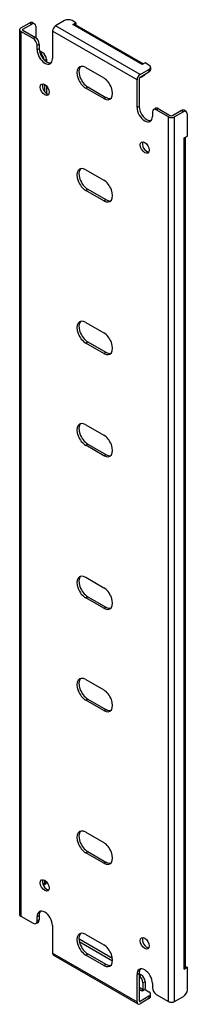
# Model space of a CAD drawing. Header units: inches. Extents: x 96.7 to 100.6, y 30.5 to 53.1.
import ezdxf

# ---------------------------------------------------------------- set-up
doc = ezdxf.new("R2010")
doc.units = ezdxf.units.IN
doc.header["$MEASUREMENT"] = 0
doc.layers.add('Visible Edges(ANSI)', color=7, linetype='Continuous', lineweight=25)
doc.layers.add('Visible Tangent Edges(ANSI)', color=7, linetype='Continuous', lineweight=25)

msp = doc.modelspace()

# ---------------------------------------------------------------- linework, layer by layer
at = {"layer": 'Visible Edges(ANSI)'}
for p, q in [((96.736, 52.881), (96.94, 52.999)), ((96.784, 52.853), (96.988, 52.971)), ((97.002, 53.005), (97.05, 52.977)), ((97.076, 52.92), (97.076, 52.659)), ((97.735, 53.05), (97.532, 52.932)), ((98, 52.999), (97.912, 53.05)), ((97.93, 52.958), (98, 52.999)), ((97.93, 52.958), (97.93, 52.958)), ((97.931, 52.958), (97.93, 52.958)), ((99.551, 52.056), (97.98, 52.963)), ((98, 52.999), (98, 52.951)), ((96.707, 52.841), (96.707, 32.529)), ((97.02, 52.636), (96.736, 52.8)), ((96.784, 52.828), (97.068, 52.664)), ((97.462, 52.811), (97.462, 52.177)), ((97.108, 52.381), (97.108, 52.483)), ((97.156, 52.511), (97.156, 52.409)), ((97.161, 52.361), (97.235, 52.318)), ((97.18, 52.294), (97.187, 52.29)), ((97.324, 52.164), (97.324, 52.108)), ((99.521, 52.039), (99.522, 52.04)), ((99.522, 52.039), (99.521, 52.039)), ((99.592, 52.08), (99.522, 52.039)), ((99.68, 52.029), (99.592, 52.08)), ((98.228, 51.971), (98.64, 51.734)), ((99.476, 51.809), (99.68, 51.927)), ((99.476, 51.754), (99.68, 51.871)), ((99.566, 51.783), (99.518, 51.756)), ((99.717, 51.978), (99.717, 51.922)), ((97.276, 51.586), (97.276, 51.425)), ((97.324, 51.55), (97.324, 51.378)), ((99.406, 51.054), (99.406, 51.688)), ((99.454, 51.716), (99.454, 51.082)), ((98.64, 51.26), (98.228, 51.498)), ((98.276, 51.526), (98.688, 51.288)), ((99.76, 50.952), (99.76, 50.85)), ((99.786, 51.01), (99.834, 51.037)), ((100.132, 50.84), (99.848, 51.003)), ((99.896, 51.031), (100.18, 50.867)), ((100.427, 50.985), (100.224, 50.867)), ((100.475, 50.957), (100.272, 50.84)), ((100.538, 50.963), (100.49, 50.991)), ((100.564, 50.396), (100.564, 50.906)), ((100.494, 50.356), (100.564, 50.396)), ((100.494, 50.355), (100.494, 50.356)), ((100.494, 50.356), (100.494, 50.355)), ((100.523, 31.31), (100.523, 50.372)), ((98.228, 49.624), (98.64, 49.386)), ((98.64, 48.913), (98.228, 49.15)), ((98.276, 49.178), (98.688, 48.941)), ((98.228, 46.12), (98.64, 45.882)), ((98.276, 45.674), (98.688, 45.436)), ((98.64, 45.408), (98.228, 45.646)), ((98.228, 43.772), (98.64, 43.535)), ((98.64, 43.061), (98.228, 43.299)), ((98.276, 43.326), (98.688, 43.089)), ((98.228, 40.268), (98.64, 40.03)), ((98.64, 39.557), (98.228, 39.794)), ((98.276, 39.822), (98.688, 39.584)), ((98.228, 37.92), (98.64, 37.683)), ((98.64, 37.209), (98.228, 37.447)), ((98.276, 37.474), (98.688, 37.237)), ((98.228, 34.416), (98.64, 34.178)), ((98.64, 33.705), (98.228, 33.942)), ((98.276, 33.97), (98.688, 33.732)), ((97.276, 33.316), (97.276, 33.254)), ((97.298, 33.225), (97.251, 33.198)), ((96.736, 32.489), (97.02, 32.325)), ((97.082, 32.319), (97.13, 32.347)), ((97.108, 32.376), (97.108, 32.478)), ((97.156, 32.506), (97.156, 32.404)), ((97.462, 32.274), (97.462, 31.641)), ((98.079, 31.907), (98.845, 31.465)), ((98.089, 31.957), (98.841, 31.523)), ((98.228, 32.068), (98.64, 31.831)), ((97.482, 31.595), (99.427, 30.473)), ((98.64, 31.357), (98.228, 31.595)), ((98.276, 31.623), (98.688, 31.385)), ((100.564, 31.309), (100.494, 31.269)), ((100.494, 31.269), (100.494, 31.269)), ((100.494, 31.269), (100.494, 31.269)), ((100.523, 31.333), (100.564, 31.309)), ((100.564, 30.799), (100.564, 31.309)), ((99.406, 30.518), (99.406, 31.152)), ((99.454, 31.179), (99.454, 30.546)), ((99.454, 31.169), (99.503, 31.14)), ((99.454, 31.113), (99.455, 31.113)), ((99.592, 30.987), (99.592, 30.829)), ((99.521, 30.763), (99.522, 30.763)), ((99.522, 30.763), (99.521, 30.763)), ((99.592, 30.804), (99.522, 30.763)), ((99.543, 30.96), (99.543, 30.801)), ((99.592, 30.804), (99.68, 30.753)), ((99.76, 30.947), (99.76, 30.845)), ((99.68, 30.651), (99.476, 30.533)), ((99.68, 30.595), (99.476, 30.477)), ((99.717, 30.646), (99.717, 30.702)), ((99.848, 30.692), (100.132, 30.529)), ((100.272, 30.529), (100.475, 30.646))]:
    msp.add_line(p, q, dxfattribs=at)
for centre, major_axis, start_param, end_param in [((96.94, 52.896), (0.062, 0.108), 0, 0.785398), ((96.988, 52.869), (0.062, 0.108), 5.497787, 7.068583), ((97.532, 52.851), (0.0495, 0.0857), 0.785398, 2.356194), ((97.824, 52.999), (0.125, 0), 0.785398, 2.356194), ((97.931, 52.877), (0.0495, 0.0857), 0, 0.785398), ((96.806, 52.841), (-0.099, 0), 5.497787, 7.068583), ((96.806, 52.841), (-0.031, 0), 5.497787, 7.068583), ((97.02, 52.534), (0.062, -0.108), 0.785398, 2.356194), ((97.068, 52.562), (-0.063, 0.108), 3.926991, 5.497787), ((97.285, 52.279), (0.125, -0.217), 3.926991, 7.068583), ((97.333, 52.307), (0.125, -0.217), 3.926991, 6.089646), ((97.187, 52.188), (0.062, -0.108), 0.887242, 2.356194), ((97.235, 52.215), (-0.063, 0.108), 3.926991, 5.497787), ((98.228, 51.735), (-0.145, 0.251), 5.497787, 8.63938), ((98.276, 51.762), (-0.145, 0.251), 0.166574, 2.356194), ((99.522, 51.959), (0.0495, 0.0857), 0.721823, 0.785398), ((99.592, 51.978), (0.125, 0), 5.497787, 7.068583), ((99.476, 51.728), (0.0495, 0.0857), 0.785398, 2.356194), ((99.455, 51.864), (0.063, -0.108), 5.726091, 6.840784), ((99.503, 51.892), (0.062, -0.108), 0, 0.557599), ((99.592, 51.922), (0.125, 0), 5.497787, 6.283185), ((97.333, 51.49), (-0.073, 0.126), 0.338008, 2.803584), ((98.64, 51.497), (0.145, -0.251), 5.497787, 8.63938), ((99.476, 51.728), (0.0155, 0.0268), 0.785398, 2.356194), ((98.688, 51.525), (0.145, -0.251), 5.497787, 6.116612), ((99.583, 50.952), (0.125, -0.217), 3.926991, 7.068583), ((99.631, 50.98), (0.125, -0.217), 3.926991, 6.089646), ((99.848, 50.901), (-0.062, 0.108), 5.497787, 7.068583), ((99.896, 50.929), (-0.062, 0.108), 5.497787, 6.283185), ((100.202, 50.88), (0.031, 0), 3.926991, 5.497787), ((100.427, 50.883), (0.062, 0.108), 0, 0.785398), ((100.475, 50.855), (0.062, 0.108), 5.497787, 7.068583), ((100.202, 50.88), (0.099, 0), 3.926991, 5.497787), ((99.631, 50.164), (-0.072, 0.126), 0.338008, 2.803584), ((100.424, 50.396), (0.099, 0), 5.497787, 5.561362), ((98.228, 49.387), (-0.145, 0.251), 5.497787, 8.63938), ((98.276, 49.415), (-0.145, 0.251), 0.166574, 2.356194), ((98.64, 49.15), (0.145, -0.251), 5.497787, 8.63938), ((98.688, 49.177), (0.145, -0.251), 5.497787, 6.116612), ((98.228, 45.883), (-0.145, 0.251), 5.497787, 8.63938), ((98.276, 45.911), (-0.145, 0.251), 0.166574, 2.356194), ((98.64, 45.645), (0.145, -0.251), 5.497787, 8.63938), ((98.688, 45.673), (0.145, -0.251), 5.497787, 6.116612), ((98.228, 43.535), (-0.145, 0.251), 5.497787, 8.63938), ((98.276, 43.563), (-0.145, 0.251), 0.166574, 2.356194), ((98.64, 43.298), (0.145, -0.251), 5.497787, 8.63938), ((98.688, 43.325), (0.145, -0.251), 5.497787, 6.116612), ((98.228, 40.031), (-0.145, 0.251), 5.497787, 8.63938), ((98.276, 40.059), (-0.145, 0.251), 0.166574, 2.356194), ((98.64, 39.793), (0.145, -0.251), 5.497787, 8.63938), ((98.688, 39.821), (0.145, -0.251), 5.497787, 6.116612), ((98.228, 37.683), (-0.145, 0.251), 5.497787, 8.63938), ((98.276, 37.711), (-0.145, 0.251), 0.166574, 2.356194), ((98.64, 37.446), (0.145, -0.251), 5.497787, 8.63938), ((98.688, 37.474), (0.145, -0.251), 5.497787, 6.116612), ((98.228, 34.179), (-0.145, 0.251), 5.497787, 8.63938), ((98.276, 34.207), (-0.145, 0.251), 0.166574, 2.356194), ((98.64, 33.941), (0.145, -0.251), 5.497787, 8.63938), ((98.688, 33.969), (0.145, -0.251), 5.497787, 6.116612), ((97.333, 33.221), (-0.073, 0.126), 0.338008, 2.803584), ((97.187, 33.305), (0.062, -0.108), 0.012335, 0.785398), ((97.235, 33.333), (0.063, -0.108), 0, 0.762813), ((97.285, 32.376), (-0.125, 0.217), 3.926991, 7.068583), ((97.333, 32.404), (-0.125, 0.217), 0.193539, 0.785398), ((96.806, 32.529), (-0.099, 0), 0, 0.785398), ((97.02, 32.427), (0.062, -0.108), 5.497787, 7.068583), ((97.068, 32.455), (0.063, -0.108), 0, 0.785398), ((98.228, 31.832), (-0.145, 0.251), 5.497787, 8.63938), ((98.276, 31.859), (-0.145, 0.251), 0.166574, 2.356194), ((98.089, 31.855), (-0.063, 0.108), 5.497787, 5.695787), ((99.631, 31.894), (-0.072, 0.126), 0.338008, 2.803584), ((98.64, 31.594), (0.145, -0.251), 5.497787, 8.63938), ((97.532, 31.681), (-0.0495, -0.0857), 5.497787, 6.283185), ((98.688, 31.622), (0.145, -0.251), 5.497787, 6.116612), ((99.583, 31.049), (-0.125, 0.217), 3.926991, 7.068583), ((99.631, 31.077), (-0.125, 0.217), 0.193539, 0.785398), ((100.424, 31.31), (0.099, 0), 5.497787, 6.283185), ((99.455, 31.011), (0.062, -0.108), 0.785398, 2.356194), ((99.503, 31.038), (-0.063, 0.108), 3.926991, 5.497787), ((99.522, 30.789), (0.0155, 0.0268), 3.926991, 5.497787), ((99.522, 30.789), (0.0495, 0.0857), 5.177171, 5.497787), ((99.592, 30.702), (0.125, 0), 5.497787, 7.068583), ((99.848, 30.794), (-0.062, 0.108), 0.785398, 2.356194), ((100.475, 30.748), (-0.063, -0.108), 0.785398, 2.356194), ((99.476, 30.558), (-0.0495, -0.0857), 5.497787, 7.068583), ((99.476, 30.558), (-0.0155, -0.0268), 5.497787, 7.068583), ((99.592, 30.646), (0.125, 0), 5.497787, 6.283185), ((100.202, 30.569), (0.099, 0), 3.926991, 5.497787)]:
    msp.add_ellipse(centre, major_axis=major_axis, ratio=0.57735, start_param=start_param, end_param=end_param, dxfattribs=at)
for centre, major_axis in [((97.285, 51.463), (0.072, -0.126)), ((99.583, 50.136), (0.072, -0.126)), ((97.285, 33.193), (-0.072, 0.126)), ((99.583, 31.866), (-0.072, 0.126))]:
    msp.add_ellipse(centre, major_axis=major_axis, ratio=0.57735, dxfattribs=at)
at = {"layer": 'Visible Tangent Edges(ANSI)'}
for p, q in [((96.94, 52.999), (96.988, 52.971)), ((99.476, 51.809), (97.532, 52.932)), ((99.522, 52.04), (97.931, 52.958)), ((96.736, 52.8), (96.736, 32.489)), ((96.784, 52.828), (96.784, 52.853)), ((99.406, 51.688), (97.462, 52.811)), ((97.068, 52.664), (97.02, 52.636)), ((97.108, 52.483), (97.156, 52.511)), ((97.108, 52.381), (97.156, 52.409)), ((97.235, 52.318), (97.187, 52.29)), ((97.282, 52.141), (97.324, 52.164)), ((99.68, 51.927), (99.68, 51.871)), ((98.228, 51.498), (98.276, 51.526)), ((98.64, 51.26), (98.688, 51.288)), ((99.406, 51.054), (99.454, 51.082)), ((99.848, 51.003), (99.896, 51.031)), ((100.427, 50.985), (100.475, 50.957)), ((100.132, 30.529), (100.132, 50.84)), ((100.272, 30.529), (100.272, 50.84)), ((100.494, 31.269), (100.494, 50.356)), ((98.228, 49.15), (98.276, 49.178)), ((98.64, 48.913), (98.688, 48.941)), ((98.228, 45.646), (98.276, 45.674)), ((98.64, 45.408), (98.688, 45.436)), ((98.228, 43.299), (98.276, 43.326)), ((98.64, 43.061), (98.688, 43.089)), ((98.228, 39.794), (98.276, 39.822)), ((98.64, 39.557), (98.688, 39.584)), ((98.228, 37.447), (98.276, 37.474)), ((98.64, 37.209), (98.688, 37.237)), ((98.228, 33.942), (98.276, 33.97)), ((98.64, 33.705), (98.688, 33.732)), ((97.322, 33.281), (97.276, 33.254)), ((97.108, 32.478), (97.156, 32.506)), ((97.156, 32.404), (97.108, 32.376)), ((98.073, 31.948), (98.089, 31.957)), ((97.462, 31.641), (99.406, 30.518)), ((98.228, 31.595), (98.276, 31.623)), ((98.64, 31.357), (98.688, 31.385)), ((99.406, 31.152), (99.454, 31.179)), ((99.503, 31.14), (99.455, 31.113)), ((99.543, 30.96), (99.592, 30.987)), ((99.543, 30.801), (99.454, 30.853)), ((99.522, 30.763), (99.454, 30.802)), ((99.476, 30.533), (99.454, 30.546)), ((99.68, 30.651), (99.68, 30.595))]:
    msp.add_line(p, q, dxfattribs=at)

doc.saveas('drawing.dxf')
